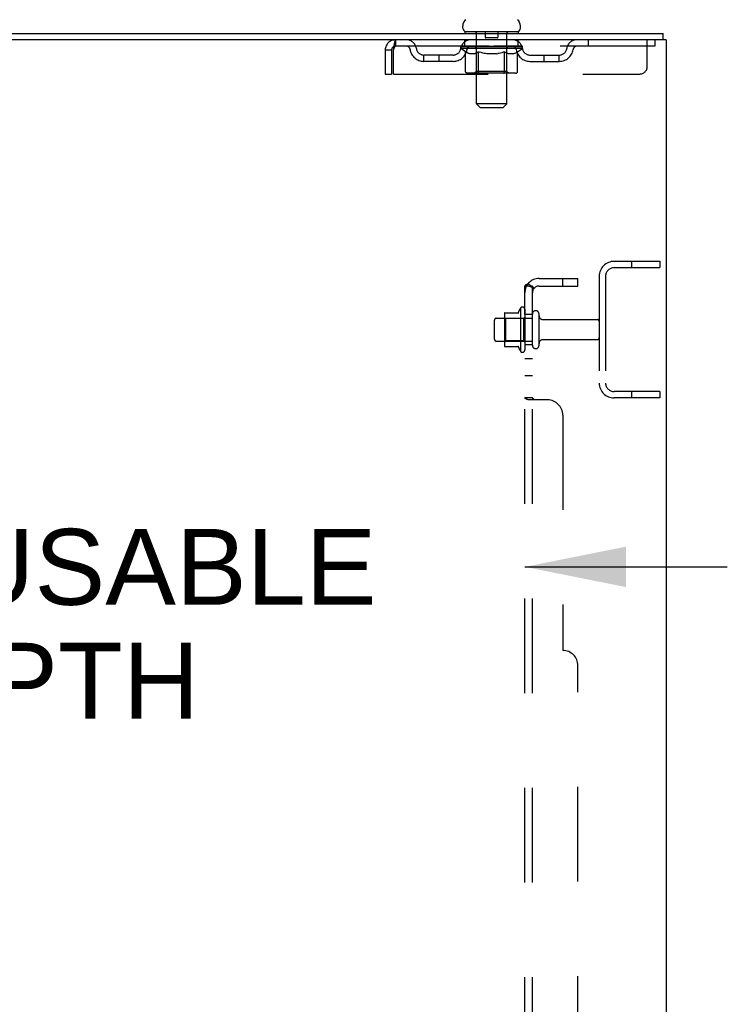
# Model space of a CAD drawing. Header units: inches. Extents: x 0 to 283, y 0 to 183.
# Tile 71 of 76: x 167 to 178, y 113 to 130. Entities that reach past the tile are written whole.
import ezdxf

# ---------------------------------------------------------------- set-up
doc = ezdxf.new("R2010")
doc.units = ezdxf.units.IN
doc.header["$LTSCALE"] = 15.583333
doc.header["$MEASUREMENT"] = 0
doc.linetypes.add('HIDDEN', pattern=[0.2, 0.1, -0.1])
doc.layers.get('0').update_dxf_attribs({"linetype": 'CONTINUOUS'})
for name, color, linetype in [('DEFAULT_2', 8, 'HIDDEN'), ('DIMENSIONS', 7, 'CONTINUOUS'), ('SUBPANEL', 7, 'CONTINUOUS')]:
    doc.layers.add(name, color=color, linetype=linetype)
doc.styles.get("Standard").update_dxf_attribs({"font": 'arial.ttf'})
doc.dimstyles.new('DIMSTYLE_1', dxfattribs={"dimtxt": 1.25, "dimasz": 1.666667, "dimexe": 0.09, "dimexo": 0.07, "dimgap": 0.0375, "dimtad": 0, "dimtih": 1, "dimtoh": 1, "dimzin": 4, "dimdsep": 46, "dimtxsty": 'Standard', "dimblk": '_FILLED', "dimblk1": '_FILLED', "dimblk2": '_FILLED', "dimcen": 0.09, "dimadec": 3, "dimazin": 1, "dimtfac": 1, "dimtdec": 3, "dimtofl": 0, "dimtmove": 0, "dimatfit": 3, "dimldrblk": '_FILLED', "dimfxl": 0, "dimtolj": 1, "dimtzin": 4, "dimarcsym": 0})

# ---------------------------------------------------------------- blocks, each defined once
blk = doc.blocks.new('_FILLED')
at = {"color": 0, "linetype": 'ByBlock'}
blk.add_solid([(0, 0), (-1, 0.2), (-1, -0.2)], dxfattribs=at)
blk = doc.blocks.new('*D2')
at = {"layer": 'DIMENSIONS', "color": 2, "linetype": 'Continuous'}
for p, q in [((158.437, 120.514), (155.103, 120.514)), ((175.062, 120.514), (178.395, 120.514))]:
    blk.add_line(p, q, dxfattribs=at)
at = {"layer": 'DIMENSIONS', "color": 2, "linetype": 'Continuous', "xscale": 1.6666666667, "yscale": 1.6666666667, "zscale": 1.6666666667}
blk.add_blockref('_FILLED', (158.437, 120.514), dxfattribs=at)
at = {"layer": 'DIMENSIONS', "color": 2, "linetype": 'Continuous', "xscale": 1.6666666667, "yscale": 1.6666666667, "zscale": 1.6666666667, "rotation": 180}
blk.add_blockref('_FILLED', (175.062, 120.514), dxfattribs=at)
at = {"layer": 'DIMENSIONS', "color": 2, "linetype": 'Continuous', "insert": (166.749, 121.139), "char_height": 1.25, "width": 11.72862, "attachment_point": 2, "line_spacing_factor": 0.9}
blk.add_mtext('16.63 USABLE\\PDEPTH', dxfattribs=at)

msp = doc.modelspace()

# ---------------------------------------------------------------- linework, layer by layer
at = {"color": 7, "linetype": 'Continuous'}
for p, q in [((174.041, 129.385), (174.041, 129.422)), ((174.991, 129.385), (174.991, 129.422)), ((174.078, 129.325), (174.078, 129.295)), ((174.953, 129.325), (174.078, 129.325)), ((174.953, 129.325), (174.953, 129.295)), ((177.339, 129.191), (177.339, 129.295))]:
    msp.add_line(p, q, dxfattribs=at)
at = {"color": 3, "linetype": 'Continuous'}
for p, q in [((159.58, 129.295), (177.339, 129.295)), ((177.391, 129.191), (159.585, 129.191)), ((177.391, 129.191), (177.391, 61.399))]:
    msp.add_line(p, q, dxfattribs=at)
at = {"color": 7, "linetype": 'Continuous'}
for centre, radius, start, end in [((174.166, 129.422), 0.125, 126.7414, 180), ((174.866, 129.422), 0.125, 0, 53.2586), ((174.101, 129.385), 0.06, 180, 270), ((174.931, 129.385), 0.06, 270, 360)]:
    msp.add_arc(centre, radius, start, end, dxfattribs=at)
at = {"layer": 'DEFAULT_2', "color": 8, "linetype": 'HIDDEN'}
for p, q in [((174.258, 129.325), (174.258, 129.295)), ((174.267, 128.135), (174.267, 129.295)), ((174.411, 129.315), (174.411, 129.235)), ((174.611, 129.225), (174.421, 129.225)), ((174.621, 129.315), (174.621, 129.235)), ((174.765, 128.135), (174.765, 129.295)), ((174.773, 129.325), (174.773, 129.295)), ((172.933, 129.191), (172.933, 129.087)), ((177.203, 129.087), (172.933, 129.087)), ((174.01, 129.081), (174.01, 129.085)), ((174.107, 129.084), (174.01, 129.085)), ((174.01, 129.049), (174.01, 129.081)), ((174.01, 129.081), (174.254, 129.081)), ((174.087, 128.995), (174.01, 129.049)), ((175.022, 129.049), (174.01, 129.049)), ((174.017, 129.081), (174.017, 129.087)), ((174.024, 129.079), (174.024, 129.081)), ((174.024, 129.079), (175.007, 129.079)), ((174.031, 129.079), (174.031, 129.081)), ((174.032, 129.079), (174.032, 129.081)), ((174.04, 129.081), (174.04, 129.087)), ((174.053, 129.079), (174.053, 129.081)), ((174.055, 129.079), (174.055, 129.081)), ((174.077, 129.081), (174.077, 129.087)), ((174.078, 129.087), (174.078, 129.191)), ((174.089, 129.079), (174.089, 129.081)), ((174.091, 129.079), (174.091, 129.081)), ((174.107, 129.081), (174.107, 129.084)), ((174.128, 129.081), (174.128, 129.087)), ((174.129, 129.079), (174.129, 129.081)), ((174.13, 129.079), (174.13, 129.081)), ((174.132, 129.079), (174.132, 129.081)), ((174.138, 129.079), (174.138, 129.081)), ((174.138, 129.079), (174.138, 129.081)), ((174.141, 129.079), (174.141, 129.081)), ((174.143, 129.079), (174.143, 129.082)), ((174.147, 129.079), (174.147, 129.081)), ((174.158, 129.079), (174.158, 129.081)), ((174.173, 129.079), (174.173, 129.083)), ((174.173, 129.079), (174.173, 129.081)), ((174.189, 129.079), (174.189, 129.081)), ((174.19, 129.081), (174.19, 129.087)), ((174.198, 129.079), (174.198, 129.081)), ((174.201, 129.079), (174.201, 129.081)), ((174.209, 129.079), (174.209, 129.081)), ((174.218, 129.079), (174.218, 129.084)), ((174.23, 129.079), (174.23, 129.081)), ((174.233, 129.079), (174.233, 129.081)), ((174.254, 129.079), (174.254, 129.081)), ((174.308, 129.081), (174.258, 129.081)), ((174.263, 129.081), (174.263, 129.087)), ((174.266, 128.672), (174.266, 129.047)), ((174.268, 129.079), (174.268, 129.081)), ((174.272, 129.079), (174.272, 129.081)), ((174.277, 129.079), (174.277, 129.085)), ((174.28, 129.079), (174.28, 129.081)), ((174.289, 129.079), (174.289, 129.081)), ((174.308, 129.079), (174.308, 129.081)), ((174.368, 129.081), (174.321, 129.081)), ((174.337, 129.079), (174.337, 129.081)), ((174.343, 129.081), (174.343, 129.087)), ((174.346, 129.079), (174.346, 129.081)), ((174.348, 129.079), (174.348, 129.086)), ((174.35, 129.079), (174.35, 129.081)), ((174.356, 129.079), (174.356, 129.081)), ((174.368, 129.079), (174.368, 129.081)), ((174.432, 129.081), (174.389, 129.081)), ((174.399, 129.079), (174.399, 129.081)), ((174.424, 129.081), (174.516, 129.087)), ((174.428, 129.081), (174.428, 129.087)), ((174.428, 129.086), (174.428, 129.087)), ((174.428, 129.081), (174.428, 129.086)), ((174.428, 129.079), (174.428, 129.081)), ((174.431, 129.079), (174.431, 129.081)), ((174.432, 129.079), (174.432, 129.081)), ((174.433, 129.079), (174.433, 129.081)), ((174.499, 129.081), (174.461, 129.081)), ((174.465, 129.079), (174.465, 129.081)), ((174.499, 129.079), (174.499, 129.081)), ((174.514, 129.081), (174.514, 129.081)), ((174.514, 129.079), (174.514, 129.081)), ((174.514, 129.079), (174.514, 129.081)), ((174.516, 129.081), (174.516, 129.087)), ((174.516, 129.087), (174.607, 129.081)), ((174.518, 129.079), (174.518, 129.081)), ((174.518, 129.079), (174.518, 129.081)), ((174.518, 129.081), (174.518, 129.081)), ((174.532, 129.079), (174.532, 129.081)), ((174.532, 129.081), (174.571, 129.081)), ((174.567, 129.079), (174.567, 129.081)), ((174.599, 129.079), (174.599, 129.081)), ((174.599, 129.079), (174.599, 129.081)), ((174.599, 129.081), (174.643, 129.081)), ((174.6, 129.079), (174.6, 129.081)), ((174.603, 129.086), (174.604, 129.087)), ((174.603, 129.081), (174.603, 129.086)), ((174.603, 129.079), (174.603, 129.081)), ((174.604, 129.081), (174.604, 129.087)), ((174.632, 129.079), (174.632, 129.081)), ((174.664, 129.079), (174.664, 129.081)), ((174.664, 129.081), (174.711, 129.081)), ((174.676, 129.079), (174.676, 129.081)), ((174.682, 129.079), (174.682, 129.081)), ((174.684, 129.079), (174.684, 129.086)), ((174.686, 129.079), (174.686, 129.081)), ((174.689, 129.081), (174.689, 129.087)), ((174.695, 129.079), (174.695, 129.081)), ((174.724, 129.079), (174.724, 129.081)), ((174.724, 129.081), (174.773, 129.081)), ((174.743, 129.079), (174.743, 129.081)), ((174.752, 129.079), (174.752, 129.081)), ((174.755, 129.079), (174.755, 129.085)), ((174.76, 129.079), (174.76, 129.081)), ((174.763, 129.079), (174.763, 129.081)), ((174.766, 128.672), (174.766, 129.047)), ((174.769, 129.081), (174.769, 129.087)), ((174.777, 129.079), (174.777, 129.081)), ((174.777, 129.081), (174.938, 129.081)), ((174.799, 129.079), (174.799, 129.081)), ((174.801, 129.079), (174.801, 129.081)), ((174.814, 129.079), (174.814, 129.084)), ((174.823, 129.079), (174.823, 129.081)), ((174.83, 129.079), (174.83, 129.081)), ((174.833, 129.079), (174.833, 129.081)), ((174.841, 129.081), (174.841, 129.087)), ((174.842, 129.079), (174.842, 129.081)), ((174.859, 129.079), (174.859, 129.083)), ((174.859, 129.079), (174.859, 129.081)), ((174.873, 129.079), (174.873, 129.081)), ((174.885, 129.079), (174.885, 129.081)), ((174.888, 129.079), (174.888, 129.082)), ((174.891, 129.079), (174.891, 129.081)), ((174.894, 129.079), (174.894, 129.081)), ((174.894, 129.079), (174.894, 129.081)), ((174.899, 129.079), (174.899, 129.081)), ((174.902, 129.079), (174.902, 129.081)), ((174.902, 129.079), (174.902, 129.081)), ((174.904, 129.081), (174.904, 129.087)), ((174.94, 129.079), (174.94, 129.081)), ((174.943, 129.079), (174.943, 129.081)), ((174.943, 128.994), (175.022, 129.049)), ((174.953, 129.087), (174.953, 129.191)), ((174.954, 129.081), (174.954, 129.087)), ((174.977, 129.079), (174.977, 129.081)), ((174.978, 129.079), (174.978, 129.081)), ((174.991, 129.081), (174.991, 129.087)), ((175, 129.079), (175, 129.081)), ((175, 129.079), (175, 129.081)), ((175.007, 129.079), (175.007, 129.081)), ((175.014, 129.081), (175.014, 129.087)), ((175.022, 129.049), (175.022, 129.087)), ((176.103, 129.191), (176.103, 129.087)), ((177.078, 128.753), (177.078, 129.191)), ((177.203, 129.191), (177.203, 129.087)), ((172.766, 129.024), (172.766, 128.628)), ((172.766, 129.024), (172.87, 129.024)), ((172.87, 129.024), (172.87, 128.628)), ((172.9, 128.628), (172.9, 129.024)), ((173.401, 128.836), (173.401, 128.94)), ((173.884, 128.94), (173.401, 128.94)), ((173.651, 128.836), (173.651, 128.94)), ((174.087, 128.67), (174.087, 128.995)), ((174.087, 128.995), (174.099, 128.987)), ((174.111, 128.98), (174.099, 128.987)), ((174.122, 128.974), (174.111, 128.98)), ((174.134, 128.968), (174.122, 128.974)), ((174.145, 128.964), (174.134, 128.968)), ((174.157, 128.96), (174.145, 128.964)), ((174.232, 128.96), (174.157, 128.96)), ((174.232, 128.96), (174.243, 128.964)), ((174.255, 128.968), (174.243, 128.964)), ((174.266, 128.973), (174.254, 128.968)), ((174.277, 128.98), (174.266, 128.973)), ((174.289, 128.987), (174.277, 128.98)), ((174.301, 128.995), (174.289, 128.987)), ((174.301, 128.67), (174.301, 128.995)), ((174.301, 128.995), (174.324, 128.987)), ((174.347, 128.98), (174.324, 128.987)), ((174.37, 128.974), (174.347, 128.98)), ((174.392, 128.968), (174.369, 128.974)), ((174.414, 128.964), (174.392, 128.968)), ((174.437, 128.96), (174.414, 128.964)), ((174.595, 128.96), (174.437, 128.96)), ((174.595, 128.96), (174.617, 128.964)), ((174.639, 128.968), (174.617, 128.964)), ((174.661, 128.973), (174.639, 128.968)), ((174.683, 128.979), (174.661, 128.973)), ((174.706, 128.986), (174.683, 128.979)), ((174.729, 128.994), (174.706, 128.986)), ((174.729, 128.67), (174.729, 128.994)), ((174.729, 128.994), (174.74, 128.986)), ((174.751, 128.979), (174.74, 128.986)), ((174.762, 128.973), (174.751, 128.98)), ((174.773, 128.968), (174.762, 128.974)), ((174.784, 128.964), (174.773, 128.968)), ((174.794, 128.96), (174.784, 128.964)), ((174.877, 128.96), (174.794, 128.96)), ((174.877, 128.96), (174.888, 128.964)), ((174.899, 128.968), (174.888, 128.964)), ((174.91, 128.973), (174.899, 128.968)), ((174.921, 128.979), (174.909, 128.973)), ((174.931, 128.986), (174.92, 128.979)), ((174.943, 128.994), (174.931, 128.986)), ((174.943, 128.67), (174.943, 128.994)), ((175.147, 128.94), (175.63, 128.94)), ((175.38, 128.836), (175.38, 128.94)), ((175.63, 128.836), (175.63, 128.94)), ((173.884, 128.836), (173.401, 128.836)), ((175.147, 128.836), (175.63, 128.836)), ((172.766, 128.628), (172.87, 128.628)), ((172.9, 128.628), (176.953, 128.628)), ((174.908, 128.64), (174.121, 128.64)), ((174.266, 128.672), (174.234, 128.64)), ((174.766, 128.672), (174.266, 128.672)), ((174.712, 128.64), (174.714, 128.64)), ((174.714, 128.64), (174.716, 128.641)), ((174.716, 128.641), (174.718, 128.642)), ((174.718, 128.642), (174.72, 128.644)), ((174.72, 128.644), (174.721, 128.646)), ((174.725, 128.651), (174.726, 128.654)), ((174.726, 128.654), (174.727, 128.658)), ((174.766, 128.672), (174.798, 128.64)), ((174.327, 128.075), (174.267, 128.135)), ((174.765, 128.135), (174.267, 128.135)), ((174.327, 128.075), (174.705, 128.075)), ((174.705, 128.075), (174.765, 128.135)), ((176.533, 125.545), (177.287, 125.545)), ((176.817, 125.545), (176.817, 125.441)), ((177.287, 125.545), (177.287, 125.441)), ((176.533, 125.441), (177.287, 125.441)), ((176.287, 125.298), (176.287, 123.541)), ((176.391, 125.298), (176.391, 123.541)), ((174.726, 124.675), (174.726, 124.164)), ((174.736, 124.697), (174.964, 124.697)), ((174.992, 124.775), (174.992, 124.064)), ((175.062, 124.754), (175.062, 124.085)), ((175.187, 124.162), (175.187, 124.677)), ((175.297, 124.162), (175.297, 124.677)), ((174.562, 124.262), (174.562, 124.577)), ((174.592, 124.607), (175.187, 124.607)), ((174.746, 124.603), (174.726, 124.623)), ((174.746, 124.603), (174.746, 124.236)), ((175.042, 124.603), (174.746, 124.603)), ((175.042, 124.603), (175.062, 124.623)), ((175.042, 124.603), (175.042, 124.236)), ((175.359, 124.585), (176.257, 124.585)), ((174.592, 124.232), (175.187, 124.232)), ((174.746, 124.236), (174.726, 124.216)), ((175.042, 124.236), (174.746, 124.236)), ((175.042, 124.236), (175.062, 124.216)), ((175.359, 124.255), (176.257, 124.255)), ((174.736, 124.142), (174.964, 124.142)), ((177.287, 123.399), (176.533, 123.399)), ((176.817, 123.399), (176.817, 123.295)), ((177.287, 123.399), (177.287, 123.295)), ((177.287, 123.295), (176.533, 123.295))]:
    msp.add_line(p, q, dxfattribs=at)
for points in [[(172.933, 129.191), (172.93, 129.189), (172.928, 129.186), (172.926, 129.181), (172.923, 129.174), (172.921, 129.165), (172.919, 129.154), (172.916, 129.142), (172.914, 129.128), (172.912, 129.112), (172.909, 129.096), (172.907, 129.079), (172.904, 129.061), (172.902, 129.042), (172.9, 129.024)], [(172.933, 129.087), (172.93, 129.086), (172.928, 129.085), (172.926, 129.083), (172.923, 129.08), (172.921, 129.077), (172.919, 129.073), (172.916, 129.068), (172.914, 129.063), (172.912, 129.057), (172.909, 129.051), (172.907, 129.044), (172.904, 129.038), (172.9, 129.024)], [(174.121, 128.64), (174.117, 128.64), (174.113, 128.641), (174.109, 128.642), (174.105, 128.644), (174.101, 128.646), (174.098, 128.648), (174.095, 128.651), (174.092, 128.654), (174.09, 128.658), (174.088, 128.662), (174.087, 128.666), (174.087, 128.67)], [(174.318, 128.64), (174.316, 128.64), (174.314, 128.641), (174.312, 128.642), (174.31, 128.644), (174.308, 128.646), (174.306, 128.648), (174.305, 128.651), (174.303, 128.654), (174.302, 128.658), (174.302, 128.662), (174.301, 128.666), (174.301, 128.67)], [(174.721, 128.646), (174.723, 128.648), (174.725, 128.651)], [(174.727, 128.658), (174.728, 128.662), (174.729, 128.666), (174.729, 128.67)], [(174.728, 128.662), (174.728, 128.666), (174.729, 128.67)], [(174.908, 128.64), (174.912, 128.64), (174.917, 128.641), (174.921, 128.642), (174.924, 128.644), (174.928, 128.646), (174.932, 128.648), (174.935, 128.651), (174.937, 128.654), (174.94, 128.658), (174.941, 128.662), (174.942, 128.666), (174.943, 128.67)]]:
    msp.add_lwpolyline(points, dxfattribs=at)
for centre, radius, start, end in [((174.237, 129.295), 0.03, 0, 90), ((174.401, 129.315), 0.01, 0, 90), ((174.421, 129.235), 0.01, 180, 270), ((174.611, 129.235), 0.01, 270, 360), ((174.631, 129.315), 0.01, 90, 180), ((174.795, 129.295), 0.03, 90, 180), ((172.933, 129.024), 0.167, 90, 180), ((172.933, 129.024), 0.063, 90, 180), ((173.112, 129.024), 0.167, 8.0716, 90), ((173.113, 129.024), 0.0625, 7.9863, 90), ((173.401, 129.065), 0.125, 188.0716, 270), ((173.884, 129.065), 0.125, 270, 351.9284), ((174.173, 129.024), 0.167, 90, 171.9284), ((174.173, 129.024), 0.0625, 90, 172.0137), ((174.234, 129.047), 0.0318, 0, 90), ((174.798, 129.047), 0.0318, 90, 180), ((174.858, 129.024), 0.167, 8.0716, 90), ((174.859, 129.024), 0.0625, 7.9863, 90), ((175.147, 129.065), 0.125, 188.0716, 270), ((175.63, 129.065), 0.125, 270, 351.9284), ((175.919, 129.024), 0.167, 90, 171.9284), ((175.919, 129.024), 0.0625, 90, 172.0137), ((173.401, 129.065), 0.229, 187.9863, 270), ((173.884, 129.065), 0.229, 270, 352.0137), ((175.147, 129.065), 0.229, 187.9863, 270), ((175.63, 129.065), 0.229, 270, 352.0137), ((176.953, 128.753), 0.125, 270, 360), ((176.533, 125.298), 0.246, 90, 180), ((176.533, 125.298), 0.142, 90, 180), ((174.736, 124.687), 0.01, 90, 174.8062), ((174.867, 124.675), 0.141, 174.7919, 180), ((174.945, 124.707), 0.01, 270, 336.0321), ((175.592, 124.42), 0.698, 149.3369, 156.0321), ((175.023, 124.754), 0.0384, 0, 145.5503), ((175.242, 124.677), 0.055, 360, 180), ((174.592, 124.577), 0.03, 90, 180), ((175.359, 124.647), 0.0625, 180, 270), ((176.257, 124.555), 0.03, 360, 90), ((174.592, 124.262), 0.03, 180, 270), ((175.359, 124.192), 0.0625, 90, 180), ((176.257, 124.285), 0.03, 270, 0), ((174.867, 124.164), 0.141, 180, 185.2081), ((174.736, 124.152), 0.01, 185.1938, 270), ((174.945, 124.132), 0.01, 23.9679, 90), ((175.592, 124.42), 0.698, 203.9679, 210.6631), ((175.023, 124.085), 0.0384, 214.4497, 360), ((175.242, 124.162), 0.055, 180, 0), ((176.533, 123.541), 0.246, 180, 270), ((176.533, 123.541), 0.142, 180, 270)]:
    msp.add_arc(centre, radius, start, end, dxfattribs=at)
for centre, major_axis, ratio, start_param, end_param in [((174.516, 129.087), (0.506, 0.005), 0.05963, 9.249616, 9.431313), ((174.516, 129.087), (0.506, 0), 0.060556, -3.083241, -2.96706), ((174.516, 129.087), (0.506, 0.011), 0.05688, 2.791345, 2.965878), ((174.029, 129.077), (0.158, -0.002), 0.05963, 0.605815, 1.645666), ((173.974, 129.077), (0.158, 0.002), 0.05963, 0.25549, 1.295341), ((174.516, 129.087), (0.506, -0.005), 0.05963, -2.96643, -2.791898), ((173.974, 129.072), (0.158, 0.003), 0.05688, 1.20151, 1.294789), ((174.029, 129.072), (0.158, 0), 0.060556, 1.551758, 1.645036), ((174.03, 129.073), (0.131, 0.001), 0.05963, 1.065228, 1.614276), ((173.994, 129.072), (0.158, 0.002), 0.05963, 1.170259, 1.376596), ((174.014, 129.073), (0.131, 0.003), 0.05688, 0.890143, 1.43919), ((174.061, 129.073), (0.131, 0), 0.060556, 1.240391, 1.789438), ((174.516, 129.087), (0.506, 0.015), 0.052395, 2.616403, 2.790936), ((174.079, 129.077), (0.158, -0.003), 0.05688, 0.7809, 1.820751), ((173.971, 129.077), (0.158, 0.003), 0.05688, 0.080405, 1.120256), ((174.516, 129.087), (0.506, -0.011), 0.05688, -2.791345, -2.616812), ((173.971, 129.072), (0.158, 0.005), 0.052395, 1.026568, 1.119847), ((174.079, 129.072), (0.158, -0.002), 0.05963, 1.72692, 1.820198), ((174.014, 129.073), (0.131, 0.004), 0.052395, 0.715201, 1.264248), ((174.105, 129.073), (0.131, -0.001), 0.05963, 1.415553, 1.9646), ((174.516, 129.087), (0.506, 0.02), 0.046319, 2.441654, 2.616187), ((174.142, 129.077), (0.158, -0.005), 0.052395, 0.955842, 1.995693), ((173.985, 129.077), (0.158, 0.005), 0.052395, -0.094537, 0.945314), ((174.516, 129.087), (0.506, -0.015), 0.052395, -2.616403, -2.44187), ((173.985, 129.072), (0.158, 0.006), 0.046319, 0.851819, 0.945098), ((174.142, 129.072), (0.158, -0.003), 0.05688, 1.902006, 1.995284), ((174.028, 129.073), (0.131, 0.005), 0.046319, 0.540452, 1.089499), ((174.162, 129.073), (0.131, -0.003), 0.05688, 1.590638, 2.139686), ((173.994, 129.077), (0.158, 0), 0.060556, 0.430652, 0.777569), ((174.516, 129.087), (0.506, 0.024), 0.038841, 2.267123, 2.441656), ((174.217, 129.077), (0.158, -0.006), 0.046319, 1.130591, 2.170442), ((174.516, 129.087), (0.506, -0.02), 0.046319, -2.441654, -2.267121), ((174.015, 129.077), (0.158, 0.006), 0.046319, -0.269286, 0.770565), ((174.015, 129.072), (0.158, 0.007), 0.038841, 0.677289, 0.770567), ((174.217, 129.072), (0.158, -0.005), 0.052395, 2.076947, 2.170226), ((174.058, 129.073), (0.131, 0.006), 0.038841, 0.365921, 0.914969), ((174.229, 129.073), (0.131, -0.004), 0.052395, 1.76558, 2.314627), ((174.516, 129.087), (0.506, 0.027), 0.030195, 2.09281, 2.267343), ((174.301, 129.077), (0.158, -0.007), 0.038841, 1.305122, 2.344973), ((174.516, 129.087), (0.506, -0.024), 0.038841, -2.267123, -2.092591), ((174.059, 129.077), (0.158, 0.007), 0.038841, -0.443817, 0.596034), ((174.059, 129.072), (0.158, 0.008), 0.030195, 0.502975, 0.596254), ((174.301, 129.072), (0.158, -0.006), 0.046319, 2.251696, 2.344975), ((174.101, 129.073), (0.131, 0.007), 0.030195, 0.191608, 0.740655), ((174.306, 129.073), (0.131, -0.005), 0.046319, 1.940329, 2.489376), ((174.118, 129.077), (0.158, 0.008), 0.030195, -0.61813, 0.421721), ((174.516, 129.087), (0.506, 0.029), 0.020645, 1.918687, 2.09322), ((174.391, 129.077), (0.158, -0.008), 0.030195, 1.479435, 2.519286), ((174.516, 129.087), (0.506, -0.027), 0.030195, -2.09281, -1.918277), ((174.118, 129.072), (0.158, 0.009), 0.020645, 0.328852, 0.422131), ((174.391, 129.072), (0.158, -0.007), 0.038841, 2.426227, 2.519505), ((174.157, 129.073), (0.131, 0.007), 0.020645, 0.017485, 0.566532), ((174.388, 129.073), (0.131, -0.006), 0.038841, 2.11486, 2.663907), ((174.189, 129.077), (0.158, 0.009), 0.020645, -0.792253, 0.247598), ((174.516, 129.087), (0.506, 0.03), 0.010478, 1.744704, 1.919237), ((174.485, 129.077), (0.158, -0.009), 0.020645, 1.653558, 2.693409), ((174.516, 129.087), (0.506, -0.029), 0.020645, -1.918687, -1.744154), ((174.189, 129.072), (0.158, 0.009), 0.010478, 0.154869, 0.248148), ((174.485, 129.072), (0.158, -0.008), 0.030195, 2.60054, 2.693819), ((174.224, 129.073), (0.131, 0.008), 0.010478, 6.126688, 6.675735), ((174.475, 129.073), (0.131, -0.007), 0.030195, 2.289173, 2.83822), ((174.27, 129.077), (0.158, 0.009), 0.010478, -0.966236, -0.000846), ((174.58, 129.077), (0.158, -0.009), 0.010478, 1.827541, 2.867392), ((174.516, 129.087), (0.506, -0.03), 0.010478, -1.744704, -1.570171), ((174.58, 129.072), (0.158, -0.009), 0.020645, 2.774664, 2.867942), ((174.563, 129.073), (0.131, -0.007), 0.020645, 2.463296, 3.012344), ((174.451, 129.077), (0.158, 0.009), 0.010478, 0.274201, 1.314052), ((174.382, 129.073), (0.131, 0.008), 0.010478, -0.000483, 0.504314), ((174.358, 129.072), (0.158, 0.009), 0.010478, 0.099668, 0.192946), ((174.516, 129.087), (0.506, 0.03), 0.010478, -1.571421, -1.396888), ((174.673, 129.072), (0.158, -0.009), 0.010478, 2.948646, 3.041925), ((174.649, 129.073), (0.131, -0.008), 0.010478, 2.637279, 3.142076), ((174.546, 129.077), (0.158, 0.009), 0.020645, 0.448184, 1.488034), ((174.469, 129.073), (0.131, 0.007), 0.020645, 0.129249, 0.678296), ((174.451, 129.072), (0.158, 0.009), 0.020645, 0.273651, 0.366929), ((174.762, 129.077), (0.158, -0.009), 0.010478, -3.140747, -2.175357), ((174.516, 129.087), (0.506, 0.029), 0.020645, -1.397439, -1.222906), ((174.516, 129.087), (0.506, -0.03), 0.010478, 1.222355, 1.396888), ((174.64, 129.077), (0.158, 0.008), 0.030195, 0.622307, 1.662158), ((174.557, 129.073), (0.131, 0.007), 0.030195, 0.303372, 0.852419), ((174.807, 129.073), (0.131, -0.008), 0.010478, 2.749043, 3.29809), ((174.842, 129.077), (0.158, -0.009), 0.020645, 2.893995, 3.933846), ((174.546, 129.072), (0.158, 0.008), 0.030195, 0.447774, 0.541052), ((174.842, 129.072), (0.158, -0.009), 0.010478, 2.893445, 2.986723), ((174.516, 129.087), (0.506, 0.027), 0.030195, -1.223315, -1.048783), ((174.516, 129.087), (0.506, -0.029), 0.020645, 1.048373, 1.222906), ((174.731, 129.077), (0.158, 0.007), 0.038841, 0.79662, 1.836471), ((174.643, 129.073), (0.131, 0.006), 0.038841, 0.477686, 1.026733), ((174.874, 129.073), (0.131, -0.007), 0.020645, 2.57506, 3.124108), ((174.913, 129.077), (0.158, -0.008), 0.030195, 2.719872, 3.759723), ((174.814, 129.077), (0.158, 0.006), 0.046319, 0.971151, 2.011002), ((174.64, 129.072), (0.158, 0.007), 0.038841, 0.622087, 0.715366), ((174.913, 129.072), (0.158, -0.009), 0.020645, 2.719462, 2.812741), ((174.516, 129.087), (0.506, 0.024), 0.038841, -1.049002, -0.874469), ((174.516, 129.087), (0.506, -0.027), 0.030195, 0.87425, 1.048783), ((174.726, 129.073), (0.131, 0.005), 0.046319, 0.652216, 1.201263), ((174.889, 129.077), (0.158, 0.005), 0.052395, 1.1459, 2.185751), ((174.93, 129.073), (0.131, -0.007), 0.030195, 2.400937, 2.949985), ((174.972, 129.077), (0.158, -0.007), 0.038841, 2.545558, 3.585409), ((174.802, 129.073), (0.131, 0.004), 0.052395, 0.826965, 1.376012), ((174.731, 129.072), (0.158, 0.006), 0.046319, 0.796618, 0.889896), ((174.972, 129.072), (0.158, -0.008), 0.030195, 2.545339, 2.638617), ((174.952, 129.077), (0.158, 0.003), 0.05688, 1.320842, 2.360692), ((174.516, 129.087), (0.506, 0.02), 0.046319, -0.874471, -0.699939), ((174.516, 129.087), (0.506, -0.024), 0.038841, 0.699936, 0.874469), ((175.017, 129.077), (0.158, -0.006), 0.046319, 2.371028, 3.410879), ((174.974, 129.073), (0.131, -0.006), 0.038841, 2.226624, 2.775671), ((175.003, 129.077), (0.158, 0.002), 0.05963, 1.495927, 2.535778), ((174.87, 129.073), (0.131, 0.003), 0.05688, 1.001907, 1.550954), ((175.047, 129.077), (0.158, -0.005), 0.052395, 2.196279, 3.23613), ((175.003, 129.073), (0.131, -0.005), 0.046319, 2.052093, 2.601141), ((174.814, 129.072), (0.158, 0.005), 0.052395, 0.971367, 1.064645), ((175.038, 129.077), (0.158, 0), 0.060556, 1.671089, 2.71094), ((175.017, 129.072), (0.158, -0.007), 0.038841, 2.371026, 2.464304), ((175.06, 129.077), (0.158, -0.003), 0.05688, 2.021337, 3.061188), ((174.516, 129.087), (0.506, 0.015), 0.052395, -0.699723, -0.52519), ((174.516, 129.087), (0.506, -0.02), 0.046319, 0.525406, 0.699939), ((175.057, 129.077), (0.158, -0.002), 0.05963, 1.846251, 2.886102), ((174.927, 129.073), (0.131, 0.001), 0.05963, 1.176993, 1.72604), ((175.018, 129.073), (0.131, -0.004), 0.052395, 1.877344, 2.426392), ((174.971, 129.073), (0.131, 0), 0.060556, 1.352155, 1.901202), ((175.017, 129.073), (0.131, -0.003), 0.05688, 1.702402, 2.25145), ((175.002, 129.073), (0.131, -0.001), 0.05963, 1.527317, 2.076364), ((174.889, 129.072), (0.158, 0.003), 0.05688, 1.146309, 1.239587), ((175.047, 129.072), (0.158, -0.006), 0.046319, 2.196495, 2.289773), ((174.516, 129.087), (0.506, 0.011), 0.05688, -0.524781, -0.350248), ((174.516, 129.087), (0.506, -0.015), 0.052395, 0.350657, 0.52519), ((174.952, 129.072), (0.158, 0.002), 0.05963, 1.321394, 1.414673), ((175.06, 129.072), (0.158, -0.005), 0.052395, 2.021746, 2.115024), ((174.516, 129.087), (0.506, 0.005), 0.05963, -0.349695, -0.175162), ((174.516, 129.087), (0.506, -0.011), 0.05688, 0.175715, 0.350248), ((175.003, 129.072), (0.158, 0), 0.060556, 1.496556, 1.589835), ((175.057, 129.072), (0.158, -0.003), 0.05688, 1.846804, 1.940083), ((175.038, 129.072), (0.158, -0.002), 0.05963, 1.671719, 1.764997), ((174.516, 129.087), (0.506, 0), 0.060556, -0.174533, 0), ((174.516, 129.087), (0.506, -0.005), 0.05963, 0.000629, 0.175162)]:
    msp.add_ellipse(centre, major_axis=major_axis, ratio=ratio, start_param=start_param, end_param=end_param, dxfattribs=at)
at = {"layer": 'SUBPANEL', "color": 8, "linetype": 'HIDDEN'}
for p, q in [((175.116, 125.177), (175.212, 125.097)), ((175.299, 125.263), (175.937, 125.263)), ((175.687, 125.138), (175.687, 125.263)), ((175.937, 125.138), (175.937, 125.263)), ((175.062, 65.451), (175.062, 125.138)), ((175.187, 125.138), (175.062, 125.138)), ((175.131, 125.138), (175.127, 125.138)), ((175.127, 125.138), (175.127, 125.138)), ((175.187, 65.451), (175.187, 125.138)), ((175.299, 125.138), (175.937, 125.138)), ((175.187, 124.67), (175.062, 124.67)), ((175.187, 124.17), (175.062, 124.17)), ((175.187, 123.941), (175.062, 123.941)), ((175.187, 123.66), (175.062, 123.66)), ((175.187, 123.299), (175.062, 123.299)), ((175.062, 123.295), (175.062, 123.297)), ((175.111, 123.267), (175.108, 123.269)), ((175.437, 123.263), (175.116, 123.263)), ((175.687, 123.013), (175.687, 119.138)), ((175.937, 71.701), (175.937, 118.888))]:
    msp.add_line(p, q, dxfattribs=at)
for points in [[(175.092, 125.162), (175.085, 125.159), (175.081, 125.157), (175.078, 125.155), (175.074, 125.154), (175.071, 125.152), (175.068, 125.15), (175.066, 125.148), (175.064, 125.146), (175.063, 125.144), (175.062, 125.142), (175.062, 125.14), (175.062, 125.138)], [(175.116, 125.177), (175.113, 125.174), (175.111, 125.172), (175.108, 125.17), (175.104, 125.168), (175.1, 125.166), (175.096, 125.164), (175.092, 125.162)], [(175.127, 125.138), (175.127, 125.138), (175.127, 125.138), (175.128, 125.138), (175.128, 125.138), (175.129, 125.138), (175.129, 125.138), (175.13, 125.138), (175.131, 125.138), (175.131, 125.138), (175.132, 125.138), (175.133, 125.138), (175.133, 125.137), (175.134, 125.137), (175.135, 125.137), (175.136, 125.137), (175.136, 125.137), (175.137, 125.137), (175.138, 125.136), (175.139, 125.136), (175.14, 125.136), (175.14, 125.136), (175.141, 125.136), (175.142, 125.135), (175.143, 125.135), (175.144, 125.135), (175.145, 125.135), (175.145, 125.135), (175.146, 125.134), (175.147, 125.134), (175.148, 125.134), (175.149, 125.133), (175.15, 125.133), (175.151, 125.133), (175.152, 125.133), (175.153, 125.132), (175.154, 125.132), (175.155, 125.132), (175.156, 125.131), (175.157, 125.131), (175.158, 125.131), (175.159, 125.13), (175.16, 125.13), (175.161, 125.13), (175.162, 125.129), (175.163, 125.129), (175.164, 125.128), (175.165, 125.128), (175.166, 125.128), (175.167, 125.127), (175.168, 125.127), (175.169, 125.126), (175.17, 125.126), (175.171, 125.125), (175.172, 125.125), (175.173, 125.125), (175.174, 125.124), (175.175, 125.124), (175.176, 125.123), (175.177, 125.123), (175.177, 125.123), (175.178, 125.122), (175.179, 125.122), (175.18, 125.121), (175.181, 125.121), (175.182, 125.121), (175.182, 125.12), (175.183, 125.12), (175.184, 125.119), (175.185, 125.119), (175.185, 125.119), (175.186, 125.118), (175.187, 125.118), (175.187, 125.117), (175.188, 125.117), (175.189, 125.117), (175.189, 125.116), (175.19, 125.116), (175.19, 125.116), (175.19, 125.116), (175.191, 125.115)], [(175.201, 125.115), (175.199, 125.117), (175.197, 125.119), (175.195, 125.121), (175.194, 125.124), (175.192, 125.126), (175.19, 125.128), (175.189, 125.131), (175.188, 125.133), (175.187, 125.135), (175.187, 125.137), (175.187, 125.138)], [(175.191, 125.115), (175.191, 125.115), (175.191, 125.115), (175.191, 125.115), (175.191, 125.115), (175.19, 125.116), (175.19, 125.116), (175.19, 125.116), (175.189, 125.116), (175.189, 125.117), (175.189, 125.117), (175.188, 125.117), (175.188, 125.118), (175.187, 125.118)], [(175.212, 125.097), (175.213, 125.098), (175.213, 125.099), (175.213, 125.1), (175.213, 125.101), (175.212, 125.102), (175.211, 125.103), (175.21, 125.104), (175.209, 125.106), (175.208, 125.107), (175.206, 125.109), (175.205, 125.111), (175.201, 125.115)], [(175.071, 123.286), (175.068, 123.288), (175.066, 123.29), (175.064, 123.292), (175.063, 123.294), (175.062, 123.295), (175.062, 123.297), (175.062, 123.299)], [(175.081, 123.28), (175.078, 123.282), (175.074, 123.284), (175.071, 123.286), (175.068, 123.288), (175.066, 123.29), (175.064, 123.292)], [(175.089, 123.277), (175.085, 123.279), (175.081, 123.28)], [(175.108, 123.269), (175.104, 123.27), (175.1, 123.272), (175.096, 123.274), (175.089, 123.277)], [(175.116, 123.263), (175.113, 123.265), (175.111, 123.267)], [(175.187, 123.296), (175.187, 123.297), (175.187, 123.299)], [(175.194, 123.288), (175.192, 123.29), (175.19, 123.291), (175.189, 123.293), (175.188, 123.294), (175.187, 123.296), (175.187, 123.297), (175.187, 123.299)], [(175.197, 123.286), (175.195, 123.287), (175.194, 123.288), (175.192, 123.29), (175.19, 123.291), (175.189, 123.293), (175.188, 123.294)], [(175.212, 123.263), (175.213, 123.265), (175.213, 123.267), (175.213, 123.268), (175.213, 123.27), (175.212, 123.272), (175.211, 123.273), (175.21, 123.275), (175.209, 123.276), (175.208, 123.278), (175.206, 123.279), (175.205, 123.28), (175.203, 123.282), (175.201, 123.283), (175.197, 123.286)], [(175.212, 123.263), (175.213, 123.265), (175.213, 123.267), (175.213, 123.268), (175.213, 123.27), (175.212, 123.272), (175.211, 123.273), (175.21, 123.275), (175.209, 123.276), (175.208, 123.278), (175.206, 123.279), (175.205, 123.28)]]:
    msp.add_lwpolyline(points, dxfattribs=at)
for centre, radius, start, end in [((175.299, 125.026), 0.237, 90, 180), ((175.299, 125.026), 0.112, 90, 180), ((175.437, 123.013), 0.25, 0, 90), ((175.687, 118.888), 0.25, 0, 90)]:
    msp.add_arc(centre, radius, start, end, dxfattribs=at)

# ---------------------------------------------------------------- dimensions: what is measured, and where the dimension line sits
at = {"layer": 'DIMENSIONS', "color": 2, "linetype": 'Continuous'}
dim = msp.add_linear_dim(base=(175.061766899, 120.514371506), p1=(158.436766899, 64.148536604), p2=(175.061766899, 67.325786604), text='<> USABLE\\PDEPTH', dimstyle='DIMSTYLE_1', dxfattribs=at)
dim.commit()
dim.dimension.update_dxf_attribs({"geometry": '*D2', "text_midpoint": (166.749266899, 119.576871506), "dimtype": 160})

doc.saveas('drawing.dxf')
